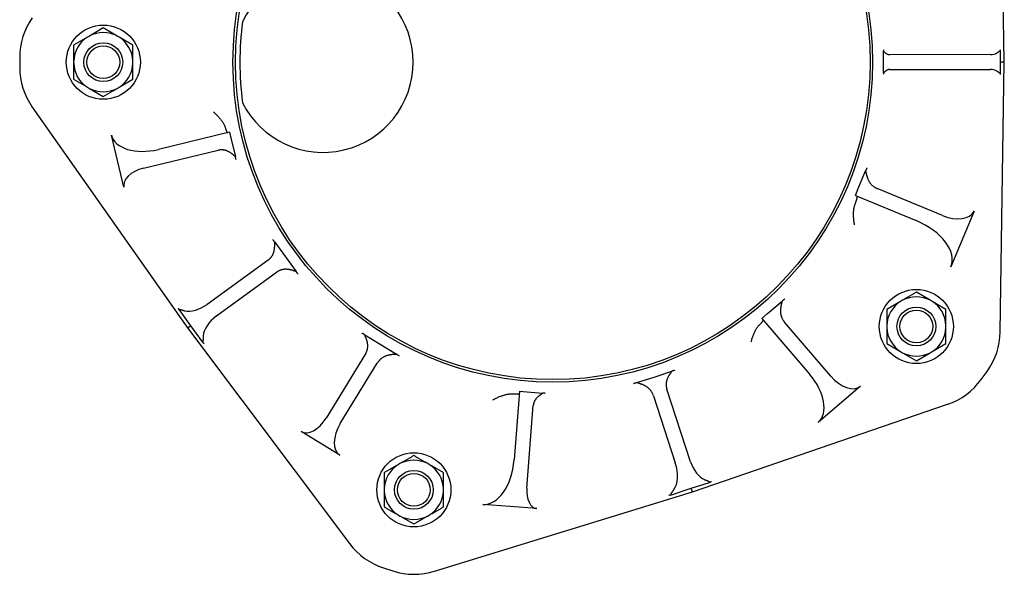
# Model space of a CAD drawing. Header units: millimetres. Extents: x -20 to 4412, y 58 to 1156.
# Tile 1 of 7: x -20 to 379, y 272 to 497. Entities that reach past the tile are written whole.
import ezdxf

# ---------------------------------------------------------------- set-up
doc = ezdxf.new("R2010")
doc.units = ezdxf.units.MM
doc.layers.add('DETAIL', color=2, linetype='Continuous')

msp = doc.modelspace()

# ---------------------------------------------------------------- linework, layer by layer
at = {"layer": 'DETAIL'}
for p, q in [((378.88, 479.62), (377.14, 588.85)), ((14.03, 493.41), (8.41, 490.16)), ((19.64, 490.16), (14.03, 493.41)), ((7.65, 489.73), (2.03, 486.48)), ((2.03, 486.48), (2.03, 480)), ((8.41, 490.16), (7.65, 489.73)), ((20.4, 489.73), (19.64, 490.16)), ((26.02, 486.48), (20.4, 489.73)), ((26.02, 480), (26.02, 486.48)), ((329.9, 479.6), (329.9, 484.1)), ((373.3, 482.62), (332.57, 482.6)), ((332.57, 482.6), (332.57, 482.6)), ((377.4, 479.62), (377.4, 484.22)), ((-19.82, 481.48), (-19.82, 477.48)), ((2.03, 480), (2.03, 479.12)), ((2.03, 479.12), (2.03, 472.63)), ((26.02, 479.12), (26.02, 480)), ((26.02, 472.63), (26.02, 479.12)), ((329.9, 475.11), (329.9, 479.6)), ((377.21, 370.39), (378.88, 479.62)), ((377.4, 475.02), (377.4, 479.62)), ((378.88, 479.62), (377.4, 479.62)), ((332.57, 476.6), (373.3, 476.62)), ((332.57, 476.6), (332.57, 476.6)), ((2.03, 472.63), (7.65, 469.39)), ((20.4, 469.39), (26.02, 472.63)), ((7.65, 469.39), (8.41, 468.95)), ((8.41, 468.95), (14.03, 465.71)), ((14.03, 465.71), (19.64, 468.95)), ((19.64, 468.95), (20.4, 469.39)), ((-14.72, 461.38), (48.14, 372.03)), ((65.16, 451.18), (36.34, 444.24)), ((65.16, 451.18), (65.86, 448.26)), ((22.37, 428.98), (17.3, 450.06)), ((65.86, 448.26), (67.53, 441.33)), ((30.28, 436.62), (60.53, 443.89)), ((319.73, 428.37), (322.7, 435.55)), ((318.58, 425.6), (319.73, 428.37)), ((353.89, 417.48), (327.45, 428.42)), ((318.58, 425.6), (343.15, 415.43)), ((366.61, 419.27), (357.27, 396.71)), ((83.47, 406.71), (87.75, 400.83)), ((80.8, 399.49), (56.09, 381.52)), ((87.75, 400.83), (92.11, 394.83)), ((59.9, 376.88), (84.16, 394.51)), ((283.01, 377.79), (288.88, 382.81)), ((337.65, 383.19), (336.89, 382.75)), ((343.27, 386.43), (337.65, 383.19)), ((348.89, 383.19), (343.27, 386.43)), ((349.65, 382.75), (348.89, 383.19)), ((44.7, 379.27), (49.33, 372.9)), ((336.89, 382.75), (331.27, 379.51)), ((331.27, 379.51), (331.27, 373.02)), ((355.26, 379.51), (349.65, 382.75)), ((355.26, 373.02), (355.26, 379.51)), ((280.73, 375.84), (283.01, 377.79)), ((280.73, 375.84), (300.1, 353.17)), ((48.14, 372.03), (49.33, 372.9)), ((48.14, 372.03), (113.75, 284.68)), ((49.33, 372.9), (54.07, 366.38)), ((308.58, 352.49), (289.87, 374.38)), ((331.27, 373.02), (331.27, 372.14)), ((331.27, 372.14), (331.27, 365.66)), ((355.26, 372.14), (355.26, 373.02)), ((355.26, 365.66), (355.26, 372.14)), ((119.92, 369.18), (126.12, 365.39)), ((126.12, 365.39), (132.74, 361.33)), ((331.27, 365.66), (336.89, 362.41)), ((349.65, 362.41), (355.26, 365.66)), ((120.21, 361.49), (104.26, 335.43)), ((336.89, 362.41), (337.65, 361.97)), ((337.65, 361.97), (343.27, 358.73)), ((343.27, 358.73), (348.89, 361.97)), ((348.89, 361.97), (349.65, 362.41)), ((110, 333.32), (124.97, 357.76)), ((230.06, 349.85), (237.44, 352.25)), ((237.44, 352.25), (244.26, 354.47)), ((369.52, 351.13), (371.87, 354.36)), ((251.8, 317.8), (242.24, 347.21)), ((320.59, 348.36), (303.53, 333.77)), ((182.58, 346.33), (180.41, 318.63)), ((182.58, 346.33), (185.57, 346.09)), ((185.57, 346.09), (192.04, 345.59)), ((236.79, 344.56), (245.65, 317.33)), ((185.53, 307.13), (188.15, 340.55)), ((252.59, 305.68), (355.94, 341.09)), ((109.78, 320.52), (94.19, 330.07)), ((134.17, 317.07), (133.41, 316.63)), ((146.16, 316.63), (145.4, 317.07)), ((127.79, 313.39), (127.79, 306.9)), ((151.78, 306.9), (151.78, 313.39)), ((244.05, 304.45), (252.14, 307.08)), ((252.14, 307.08), (259.51, 309.48)), ((252.59, 305.68), (252.14, 307.08)), ((127.79, 306.9), (127.79, 306.03)), ((127.79, 306.03), (127.79, 299.54)), ((148.19, 273.5), (252.59, 305.68)), ((151.78, 306.03), (151.78, 306.9)), ((151.78, 299.54), (151.78, 306.03)), ((189.57, 298.84), (167.76, 300.55)), ((133.41, 296.3), (134.17, 295.86)), ((145.4, 295.86), (146.16, 296.3)), ((127.5, 274.87), (131.3, 273.63))]:
    msp.add_line(p, q, dxfattribs=at)
at = {"layer": 'DETAIL', "flags": 128}
for points in [[(329.9, 484.55), (329.9, 484.53), (329.9, 484.51), (329.9, 484.49), (329.9, 484.47), (329.9, 484.45), (329.9, 484.43), (329.9, 484.41), (329.9, 484.39), (329.9, 484.38), (329.9, 484.36), (329.9, 484.34), (329.9, 484.32), (329.9, 484.3), (329.9, 484.28), (329.9, 484.26), (329.9, 484.24), (329.9, 484.22), (329.9, 484.21), (329.9, 484.19), (329.9, 484.17), (329.9, 484.15), (329.9, 484.13), (329.9, 484.11), (329.9, 484.1)], [(329.9, 484.1), (329.97, 484.02), (330.04, 483.94), (330.12, 483.86), (330.2, 483.78), (330.28, 483.7), (330.37, 483.62), (330.46, 483.54), (330.55, 483.46), (330.66, 483.38), (330.76, 483.3), (330.87, 483.22), (330.98, 483.14), (331.1, 483.06), (331.22, 482.99), (331.35, 482.93), (331.48, 482.86), (331.61, 482.81), (331.74, 482.75), (331.88, 482.71), (332.02, 482.67), (332.15, 482.64), (332.29, 482.62), (332.43, 482.61), (332.57, 482.6)], [(375.8, 483.27), (375.89, 483.33), (375.99, 483.39), (376.08, 483.46), (376.17, 483.52), (376.26, 483.58), (376.34, 483.65), (376.42, 483.71), (376.5, 483.76), (376.58, 483.82), (376.65, 483.87), (376.72, 483.92), (376.78, 483.97), (376.84, 484.01), (376.9, 484.05), (376.96, 484.09), (377.01, 484.12), (377.06, 484.15), (377.11, 484.17), (377.16, 484.19), (377.21, 484.21), (377.26, 484.22), (377.3, 484.22), (377.35, 484.22), (377.4, 484.22)], [(377.4, 484.22), (377.39, 484.24), (377.39, 484.25), (377.38, 484.27), (377.38, 484.28), (377.37, 484.3), (377.37, 484.31), (377.36, 484.33), (377.36, 484.35), (377.35, 484.36), (377.35, 484.38), (377.35, 484.39), (377.34, 484.41), (377.34, 484.43), (377.34, 484.44), (377.33, 484.46), (377.33, 484.47), (377.33, 484.49), (377.33, 484.51), (377.33, 484.52), (377.32, 484.54), (377.32, 484.56), (377.32, 484.57), (377.32, 484.59), (377.32, 484.6)], [(332.57, 476.6), (332.45, 476.6), (332.32, 476.59), (332.18, 476.57), (332.05, 476.54), (331.9, 476.51), (331.76, 476.46), (331.61, 476.4), (331.46, 476.34), (331.32, 476.27), (331.18, 476.19), (331.05, 476.11), (330.93, 476.03), (330.81, 475.94), (330.7, 475.86), (330.59, 475.78), (330.5, 475.7), (330.41, 475.62), (330.32, 475.55), (330.24, 475.47), (330.17, 475.39), (330.09, 475.32), (330.03, 475.25), (329.96, 475.18), (329.9, 475.11)], [(329.9, 475.11), (329.9, 475.09), (329.9, 475.08), (329.9, 475.06), (329.9, 475.04), (329.9, 475.02), (329.9, 475), (329.9, 474.98), (329.9, 474.96), (329.9, 474.95), (329.9, 474.93), (329.9, 474.91), (329.9, 474.89), (329.91, 474.87), (329.91, 474.85), (329.91, 474.83), (329.91, 474.81), (329.91, 474.79), (329.91, 474.77), (329.91, 474.76), (329.91, 474.74), (329.91, 474.72), (329.91, 474.7), (329.91, 474.68), (329.91, 474.66)], [(377.4, 475.02), (377.35, 475.02), (377.3, 475.02), (377.25, 475.03), (377.2, 475.04), (377.15, 475.05), (377.1, 475.07), (377.05, 475.1), (377, 475.13), (376.94, 475.16), (376.89, 475.2), (376.83, 475.24), (376.76, 475.28), (376.7, 475.33), (376.63, 475.38), (376.56, 475.43), (376.49, 475.49), (376.41, 475.55), (376.33, 475.61), (376.25, 475.67), (376.16, 475.73), (376.08, 475.79), (375.99, 475.85), (375.89, 475.91), (375.8, 475.97)], [(377.32, 474.64), (377.32, 474.65), (377.33, 474.67), (377.33, 474.69), (377.33, 474.7), (377.33, 474.72), (377.33, 474.73), (377.33, 474.75), (377.33, 474.77), (377.34, 474.78), (377.34, 474.8), (377.34, 474.82), (377.35, 474.83), (377.35, 474.85), (377.35, 474.86), (377.36, 474.88), (377.36, 474.89), (377.37, 474.91), (377.37, 474.93), (377.37, 474.94), (377.38, 474.96), (377.38, 474.97), (377.39, 474.99), (377.4, 475), (377.4, 475.02)], [(58.66, 459.44), (58.95, 459.17), (59.23, 458.91), (59.51, 458.65), (59.77, 458.38), (60.04, 458.12), (60.29, 457.85), (60.54, 457.59), (60.78, 457.32), (61.01, 457.06), (61.24, 456.79), (61.45, 456.53), (61.66, 456.27), (61.86, 456.01), (62.05, 455.75), (62.23, 455.5), (62.39, 455.24), (62.55, 454.99), (62.7, 454.73), (62.84, 454.48), (62.97, 454.24), (63.08, 453.99), (63.18, 453.75), (63.27, 453.51), (63.34, 453.28)], [(63.34, 453.28), (63.4, 453.08), (63.46, 452.89), (63.51, 452.71), (63.57, 452.54), (63.62, 452.38), (63.67, 452.23), (63.72, 452.09), (63.77, 451.95), (63.82, 451.83), (63.86, 451.71), (63.91, 451.6), (63.95, 451.5), (63.99, 451.41), (64.03, 451.33), (64.07, 451.26), (64.1, 451.2), (64.14, 451.14), (64.17, 451.09), (64.2, 451.05), (64.23, 451.02), (64.26, 451), (64.28, 450.98), (64.3, 450.97), (64.33, 450.98)], [(64.26, 443.58), (64.11, 443.64), (63.96, 443.7), (63.8, 443.75), (63.65, 443.8), (63.49, 443.85), (63.34, 443.89), (63.18, 443.92), (63.03, 443.96), (62.87, 443.98), (62.71, 444.01), (62.56, 444.02), (62.4, 444.04), (62.24, 444.05), (62.08, 444.06), (61.93, 444.06), (61.77, 444.06), (61.61, 444.05), (61.46, 444.04), (61.3, 444.02), (61.14, 444.01), (60.99, 443.98), (60.84, 443.96), (60.68, 443.93), (60.53, 443.89)], [(67.53, 441.33), (67.44, 441.41), (67.35, 441.48), (67.25, 441.57), (67.15, 441.65), (67.04, 441.74), (66.93, 441.83), (66.82, 441.92), (66.7, 442.02), (66.58, 442.12), (66.46, 442.22), (66.33, 442.31), (66.2, 442.41), (66.07, 442.51), (65.93, 442.61), (65.79, 442.71), (65.64, 442.81), (65.49, 442.91), (65.34, 443.01), (65.17, 443.11), (65, 443.21), (64.83, 443.31), (64.64, 443.4), (64.45, 443.49), (64.26, 443.58)], [(67.79, 440.18), (67.78, 440.22), (67.78, 440.26), (67.77, 440.3), (67.76, 440.33), (67.75, 440.37), (67.74, 440.42), (67.73, 440.46), (67.72, 440.5), (67.71, 440.55), (67.7, 440.59), (67.69, 440.64), (67.68, 440.68), (67.67, 440.73), (67.65, 440.78), (67.64, 440.83), (67.63, 440.88), (67.62, 440.94), (67.61, 440.99), (67.59, 441.04), (67.58, 441.1), (67.57, 441.16), (67.56, 441.21), (67.54, 441.27), (67.53, 441.33)], [(323.24, 436.82), (323.23, 436.78), (323.21, 436.74), (323.19, 436.7), (323.18, 436.66), (323.16, 436.62), (323.14, 436.57), (323.12, 436.53), (323.1, 436.48), (323.08, 436.43), (323.06, 436.38), (323.04, 436.33), (323.01, 436.28), (322.99, 436.23), (322.97, 436.17), (322.94, 436.12), (322.92, 436.06), (322.89, 436), (322.87, 435.94), (322.84, 435.88), (322.81, 435.82), (322.79, 435.75), (322.76, 435.69), (322.73, 435.62), (322.7, 435.55)], [(322.7, 435.55), (322.73, 435.43), (322.76, 435.31), (322.79, 435.18), (322.82, 435.05), (322.86, 434.91), (322.89, 434.76), (322.92, 434.61), (322.96, 434.46), (323, 434.3), (323.04, 434.14), (323.08, 433.98), (323.13, 433.81), (323.18, 433.64), (323.23, 433.47), (323.28, 433.29), (323.34, 433.12), (323.4, 432.94), (323.46, 432.76), (323.53, 432.58), (323.6, 432.4), (323.67, 432.21), (323.76, 432.02), (323.85, 431.83), (323.95, 431.63)], [(323.95, 431.63), (324.05, 431.45), (324.15, 431.27), (324.26, 431.09), (324.37, 430.92), (324.49, 430.75), (324.61, 430.59), (324.74, 430.43), (324.87, 430.27), (325.01, 430.12), (325.15, 429.97), (325.29, 429.83), (325.44, 429.69), (325.59, 429.56), (325.74, 429.43), (325.9, 429.31), (326.06, 429.19), (326.23, 429.08), (326.4, 428.97), (326.57, 428.86), (326.74, 428.76), (326.91, 428.67), (327.09, 428.58), (327.27, 428.5), (327.45, 428.42)], [(318.42, 421.98), (318.52, 422.24), (318.62, 422.5), (318.7, 422.74), (318.78, 422.98), (318.86, 423.2), (318.93, 423.41), (318.99, 423.61), (319.05, 423.79), (319.1, 423.97), (319.15, 424.14), (319.19, 424.29), (319.22, 424.43), (319.25, 424.56), (319.28, 424.69), (319.3, 424.8), (319.31, 424.9), (319.32, 424.99), (319.33, 425.07), (319.33, 425.13), (319.32, 425.19), (319.31, 425.24), (319.3, 425.27), (319.28, 425.3), (319.26, 425.32)], [(318.22, 413.66), (318.16, 414.07), (318.1, 414.48), (318.05, 414.89), (318, 415.3), (317.96, 415.7), (317.92, 416.09), (317.89, 416.48), (317.87, 416.87), (317.85, 417.25), (317.84, 417.63), (317.84, 418), (317.84, 418.36), (317.85, 418.72), (317.87, 419.06), (317.89, 419.4), (317.92, 419.73), (317.96, 420.04), (318, 420.35), (318.06, 420.65), (318.11, 420.93), (318.18, 421.21), (318.25, 421.48), (318.33, 421.73), (318.42, 421.98)], [(83.47, 406.71), (83.43, 406.77), (83.39, 406.82), (83.35, 406.87), (83.32, 406.92), (83.28, 406.97), (83.24, 407.02), (83.21, 407.07), (83.17, 407.11), (83.14, 407.16), (83.11, 407.2), (83.07, 407.25), (83.04, 407.29), (83.01, 407.33), (82.98, 407.37), (82.96, 407.41), (82.93, 407.44), (82.9, 407.48), (82.88, 407.51), (82.85, 407.54), (82.83, 407.58), (82.81, 407.61), (82.78, 407.64), (82.76, 407.66), (82.74, 407.69)], [(83.09, 402.72), (83.15, 402.94), (83.2, 403.14), (83.24, 403.35), (83.28, 403.54), (83.31, 403.73), (83.34, 403.92), (83.37, 404.1), (83.39, 404.28), (83.41, 404.46), (83.42, 404.63), (83.43, 404.81), (83.44, 404.98), (83.45, 405.14), (83.46, 405.31), (83.46, 405.47), (83.46, 405.62), (83.47, 405.77), (83.47, 405.92), (83.47, 406.07), (83.47, 406.21), (83.47, 406.34), (83.47, 406.47), (83.47, 406.59), (83.47, 406.71)], [(80.8, 399.49), (80.93, 399.59), (81.06, 399.69), (81.19, 399.79), (81.31, 399.9), (81.44, 400.02), (81.55, 400.13), (81.67, 400.25), (81.78, 400.38), (81.89, 400.5), (82, 400.63), (82.1, 400.76), (82.2, 400.9), (82.3, 401.04), (82.39, 401.18), (82.48, 401.32), (82.56, 401.47), (82.64, 401.61), (82.72, 401.77), (82.79, 401.92), (82.86, 402.08), (82.92, 402.24), (82.98, 402.4), (83.04, 402.56), (83.09, 402.72)], [(88.17, 395.73), (87.99, 395.74), (87.81, 395.74), (87.63, 395.73), (87.45, 395.72), (87.27, 395.71), (87.09, 395.68), (86.91, 395.66), (86.73, 395.63), (86.56, 395.59), (86.38, 395.55), (86.21, 395.51), (86.04, 395.45), (85.87, 395.4), (85.71, 395.34), (85.54, 395.28), (85.38, 395.21), (85.22, 395.14), (85.06, 395.06), (84.9, 394.98), (84.75, 394.89), (84.6, 394.8), (84.45, 394.71), (84.31, 394.61), (84.16, 394.51)], [(92.11, 394.83), (92, 394.87), (91.88, 394.91), (91.75, 394.95), (91.62, 394.99), (91.49, 395.03), (91.35, 395.08), (91.2, 395.12), (91.05, 395.17), (90.9, 395.22), (90.75, 395.26), (90.59, 395.31), (90.42, 395.35), (90.25, 395.4), (90.08, 395.44), (89.91, 395.48), (89.73, 395.52), (89.55, 395.56), (89.37, 395.6), (89.18, 395.63), (88.99, 395.66), (88.8, 395.68), (88.6, 395.7), (88.39, 395.72), (88.17, 395.73)], [(92.84, 393.8), (92.82, 393.83), (92.8, 393.86), (92.77, 393.9), (92.75, 393.93), (92.72, 393.97), (92.7, 394.01), (92.67, 394.04), (92.64, 394.08), (92.61, 394.12), (92.58, 394.16), (92.55, 394.21), (92.52, 394.25), (92.49, 394.29), (92.46, 394.34), (92.43, 394.38), (92.4, 394.43), (92.36, 394.48), (92.33, 394.52), (92.29, 394.57), (92.26, 394.62), (92.22, 394.67), (92.19, 394.73), (92.15, 394.78), (92.11, 394.83)], [(288.88, 382.81), (288.85, 382.69), (288.82, 382.57), (288.79, 382.44), (288.76, 382.3), (288.72, 382.16), (288.69, 382.01), (288.65, 381.87), (288.62, 381.71), (288.58, 381.56), (288.54, 381.39), (288.51, 381.23), (288.47, 381.06), (288.44, 380.89), (288.4, 380.71), (288.37, 380.53), (288.34, 380.35), (288.32, 380.16), (288.29, 379.98), (288.27, 379.79), (288.25, 379.59), (288.24, 379.4), (288.23, 379.19), (288.22, 378.98), (288.22, 378.76)], [(289.93, 383.68), (289.89, 383.66), (289.86, 383.63), (289.83, 383.6), (289.79, 383.57), (289.76, 383.54), (289.72, 383.51), (289.68, 383.48), (289.64, 383.44), (289.6, 383.41), (289.56, 383.38), (289.52, 383.34), (289.48, 383.31), (289.43, 383.27), (289.39, 383.23), (289.34, 383.19), (289.3, 383.15), (289.25, 383.11), (289.2, 383.07), (289.15, 383.03), (289.1, 382.99), (289.04, 382.94), (288.99, 382.9), (288.94, 382.85), (288.88, 382.81)], [(44.3, 380.05), (44.32, 380.02), (44.34, 379.99), (44.36, 379.96), (44.38, 379.93), (44.4, 379.9), (44.42, 379.87), (44.44, 379.83), (44.46, 379.8), (44.47, 379.77), (44.49, 379.74), (44.51, 379.71), (44.52, 379.68), (44.54, 379.64), (44.56, 379.61), (44.57, 379.58), (44.59, 379.54), (44.6, 379.51), (44.62, 379.48), (44.63, 379.44), (44.64, 379.41), (44.66, 379.38), (44.67, 379.34), (44.68, 379.31), (44.7, 379.27)], [(44.7, 379.27), (44.73, 379.31), (44.77, 379.35), (44.82, 379.37), (44.87, 379.4), (44.93, 379.41), (44.98, 379.42), (45.05, 379.42), (45.12, 379.42), (45.19, 379.42), (45.27, 379.41), (45.35, 379.4), (45.44, 379.38), (45.54, 379.36), (45.64, 379.33), (45.75, 379.31), (45.87, 379.28), (45.99, 379.24), (46.12, 379.21), (46.25, 379.17), (46.38, 379.13), (46.52, 379.09), (46.67, 379.05), (46.82, 379.01), (46.97, 378.97)], [(279.72, 373.3), (279.87, 373.44), (280.01, 373.57), (280.14, 373.7), (280.26, 373.82), (280.38, 373.94), (280.49, 374.05), (280.59, 374.16), (280.69, 374.26), (280.77, 374.36), (280.86, 374.45), (280.93, 374.53), (281, 374.61), (281.06, 374.69), (281.11, 374.76), (281.16, 374.83), (281.2, 374.89), (281.23, 374.94), (281.26, 374.99), (281.28, 375.04), (281.3, 375.07), (281.3, 375.11), (281.31, 375.14), (281.3, 375.16), (281.29, 375.18)], [(288.22, 378.76), (288.23, 378.55), (288.24, 378.35), (288.25, 378.15), (288.28, 377.94), (288.31, 377.74), (288.34, 377.54), (288.38, 377.35), (288.43, 377.15), (288.48, 376.96), (288.54, 376.77), (288.6, 376.58), (288.67, 376.39), (288.74, 376.21), (288.82, 376.03), (288.91, 375.85), (288.99, 375.67), (289.09, 375.5), (289.19, 375.33), (289.29, 375.16), (289.4, 375), (289.51, 374.84), (289.62, 374.68), (289.74, 374.53), (289.87, 374.38)], [(276.39, 366.35), (276.49, 366.73), (276.6, 367.09), (276.71, 367.46), (276.82, 367.82), (276.94, 368.17), (277.06, 368.52), (277.18, 368.86), (277.3, 369.19), (277.43, 369.52), (277.56, 369.84), (277.7, 370.15), (277.84, 370.45), (277.98, 370.74), (278.12, 371.03), (278.26, 371.3), (278.41, 371.57), (278.57, 371.82), (278.72, 372.07), (278.88, 372.31), (279.04, 372.53), (279.21, 372.74), (279.37, 372.94), (279.55, 373.13), (279.72, 373.3)], [(54.48, 368.65), (54.47, 368.49), (54.46, 368.34), (54.46, 368.19), (54.45, 368.04), (54.45, 367.9), (54.45, 367.77), (54.44, 367.63), (54.44, 367.51), (54.43, 367.39), (54.43, 367.28), (54.42, 367.17), (54.41, 367.07), (54.4, 366.97), (54.38, 366.88), (54.37, 366.8), (54.35, 366.73), (54.33, 366.66), (54.3, 366.6), (54.28, 366.55), (54.25, 366.5), (54.21, 366.46), (54.17, 366.43), (54.12, 366.4), (54.07, 366.38)], [(119.92, 369.18), (119.86, 369.22), (119.8, 369.25), (119.75, 369.29), (119.69, 369.32), (119.64, 369.35), (119.59, 369.38), (119.53, 369.41), (119.49, 369.44), (119.44, 369.47), (119.39, 369.5), (119.34, 369.52), (119.3, 369.55), (119.26, 369.58), (119.21, 369.6), (119.17, 369.63), (119.13, 369.65), (119.1, 369.67), (119.06, 369.69), (119.03, 369.72), (118.99, 369.74), (118.96, 369.76), (118.93, 369.78), (118.9, 369.79), (118.87, 369.81)], [(121.09, 365.35), (121.06, 365.57), (121.03, 365.78), (120.99, 365.99), (120.95, 366.18), (120.91, 366.37), (120.87, 366.55), (120.82, 366.73), (120.77, 366.9), (120.72, 367.08), (120.66, 367.24), (120.61, 367.41), (120.55, 367.57), (120.5, 367.73), (120.44, 367.88), (120.38, 368.03), (120.33, 368.17), (120.27, 368.32), (120.21, 368.45), (120.16, 368.59), (120.11, 368.72), (120.06, 368.84), (120.01, 368.96), (119.96, 369.07), (119.92, 369.18)], [(54.07, 366.38), (54.11, 366.35), (54.14, 366.32), (54.17, 366.3), (54.2, 366.27), (54.23, 366.24), (54.26, 366.22), (54.29, 366.19), (54.32, 366.16), (54.35, 366.14), (54.38, 366.11), (54.41, 366.09), (54.43, 366.06), (54.46, 366.03), (54.48, 366.01), (54.51, 365.98), (54.53, 365.95), (54.56, 365.93), (54.58, 365.9), (54.6, 365.87), (54.62, 365.85), (54.65, 365.82), (54.67, 365.79), (54.69, 365.77), (54.71, 365.74)], [(120.21, 361.49), (120.3, 361.63), (120.38, 361.77), (120.46, 361.92), (120.53, 362.07), (120.6, 362.22), (120.66, 362.37), (120.72, 362.53), (120.78, 362.68), (120.83, 362.84), (120.88, 363), (120.93, 363.16), (120.97, 363.32), (121, 363.49), (121.03, 363.65), (121.06, 363.82), (121.08, 363.99), (121.1, 364.16), (121.11, 364.33), (121.12, 364.5), (121.12, 364.67), (121.12, 364.84), (121.12, 365.01), (121.1, 365.18), (121.09, 365.35)], [(128.67, 360.71), (128.48, 360.65), (128.28, 360.57), (128.09, 360.49), (127.91, 360.41), (127.72, 360.32), (127.54, 360.22), (127.36, 360.12), (127.19, 360.02), (127.02, 359.91), (126.86, 359.79), (126.69, 359.67), (126.54, 359.55), (126.38, 359.42), (126.23, 359.29), (126.09, 359.15), (125.94, 359.01), (125.81, 358.87), (125.67, 358.72), (125.54, 358.57), (125.42, 358.41), (125.3, 358.26), (125.19, 358.1), (125.08, 357.93), (124.97, 357.76)], [(132.74, 361.33), (132.62, 361.32), (132.49, 361.31), (132.36, 361.3), (132.22, 361.29), (132.07, 361.28), (131.92, 361.27), (131.77, 361.26), (131.61, 361.25), (131.45, 361.23), (131.29, 361.22), (131.12, 361.2), (130.95, 361.18), (130.77, 361.16), (130.6, 361.14), (130.41, 361.12), (130.23, 361.09), (130.05, 361.06), (129.86, 361.02), (129.67, 360.98), (129.48, 360.94), (129.29, 360.89), (129.09, 360.84), (128.88, 360.78), (128.67, 360.71)], [(133.9, 360.6), (133.87, 360.63), (133.83, 360.65), (133.79, 360.67), (133.75, 360.69), (133.71, 360.72), (133.67, 360.75), (133.63, 360.77), (133.59, 360.8), (133.54, 360.83), (133.5, 360.85), (133.45, 360.88), (133.4, 360.91), (133.35, 360.94), (133.3, 360.98), (133.25, 361.01), (133.2, 361.04), (133.15, 361.08), (133.09, 361.11), (133.03, 361.15), (132.98, 361.18), (132.92, 361.22), (132.86, 361.26), (132.8, 361.3), (132.74, 361.33)], [(242.26, 351.03), (242.21, 350.87), (242.16, 350.71), (242.12, 350.55), (242.08, 350.39), (242.05, 350.23), (242.02, 350.07), (241.99, 349.91), (241.97, 349.74), (241.96, 349.58), (241.95, 349.42), (241.94, 349.26), (241.94, 349.1), (241.94, 348.94), (241.95, 348.78), (241.96, 348.62), (241.97, 348.46), (241.99, 348.3), (242.01, 348.14), (242.04, 347.98), (242.07, 347.83), (242.11, 347.67), (242.14, 347.52), (242.19, 347.36), (242.24, 347.21)], [(244.26, 354.47), (244.19, 354.37), (244.12, 354.27), (244.05, 354.17), (243.97, 354.06), (243.89, 353.95), (243.81, 353.83), (243.72, 353.71), (243.64, 353.58), (243.55, 353.46), (243.46, 353.32), (243.37, 353.19), (243.28, 353.05), (243.19, 352.91), (243.1, 352.76), (243.01, 352.61), (242.92, 352.46), (242.83, 352.3), (242.75, 352.14), (242.66, 351.97), (242.58, 351.79), (242.49, 351.61), (242.41, 351.42), (242.34, 351.23), (242.26, 351.03)], [(245.4, 354.83), (245.36, 354.81), (245.33, 354.8), (245.29, 354.79), (245.25, 354.78), (245.21, 354.76), (245.17, 354.75), (245.13, 354.74), (245.08, 354.72), (245.04, 354.71), (244.99, 354.7), (244.95, 354.68), (244.9, 354.67), (244.85, 354.65), (244.8, 354.64), (244.75, 354.62), (244.7, 354.61), (244.65, 354.59), (244.6, 354.57), (244.55, 354.56), (244.49, 354.54), (244.43, 354.52), (244.38, 354.51), (244.32, 354.49), (244.26, 354.47)], [(230.06, 349.85), (229.99, 349.83), (229.92, 349.8), (229.86, 349.78), (229.79, 349.76), (229.73, 349.74), (229.66, 349.71), (229.6, 349.69), (229.54, 349.67), (229.48, 349.65), (229.42, 349.63), (229.37, 349.61), (229.31, 349.59), (229.26, 349.58), (229.21, 349.56), (229.15, 349.54), (229.1, 349.52), (229.06, 349.51), (229.01, 349.49), (228.96, 349.48), (228.92, 349.46), (228.87, 349.45), (228.83, 349.43), (228.79, 349.42), (228.75, 349.41)], [(233.87, 348.3), (233.67, 348.41), (233.49, 348.52), (233.3, 348.62), (233.12, 348.71), (232.95, 348.8), (232.77, 348.88), (232.6, 348.95), (232.43, 349.03), (232.25, 349.1), (232.09, 349.16), (231.92, 349.23), (231.75, 349.29), (231.59, 349.35), (231.43, 349.4), (231.27, 349.45), (231.12, 349.5), (230.97, 349.55), (230.83, 349.6), (230.68, 349.64), (230.55, 349.69), (230.42, 349.73), (230.29, 349.77), (230.17, 349.81), (230.06, 349.85)], [(236.79, 344.56), (236.72, 344.75), (236.65, 344.93), (236.58, 345.12), (236.5, 345.3), (236.42, 345.48), (236.33, 345.66), (236.23, 345.83), (236.13, 346), (236.02, 346.17), (235.91, 346.34), (235.8, 346.5), (235.68, 346.66), (235.55, 346.82), (235.42, 346.98), (235.29, 347.13), (235.15, 347.27), (235, 347.42), (234.85, 347.56), (234.7, 347.69), (234.54, 347.82), (234.38, 347.95), (234.21, 348.07), (234.04, 348.19), (233.87, 348.3)], [(171.73, 342.87), (172.09, 343.06), (172.44, 343.24), (172.8, 343.41), (173.15, 343.58), (173.5, 343.74), (173.84, 343.9), (174.19, 344.05), (174.53, 344.19), (174.87, 344.33), (175.21, 344.45), (175.54, 344.57), (175.87, 344.68), (176.19, 344.79), (176.51, 344.88), (176.83, 344.97), (177.14, 345.05), (177.45, 345.12), (177.76, 345.18), (178.05, 345.23), (178.35, 345.27), (178.64, 345.3), (178.92, 345.31), (179.19, 345.32), (179.45, 345.32)], [(179.45, 345.32), (179.71, 345.31), (179.95, 345.3), (180.18, 345.29), (180.4, 345.29), (180.61, 345.29), (180.81, 345.29), (180.99, 345.29), (181.17, 345.29), (181.33, 345.3), (181.49, 345.31), (181.63, 345.31), (181.76, 345.32), (181.88, 345.34), (181.99, 345.35), (182.09, 345.36), (182.18, 345.38), (182.26, 345.4), (182.32, 345.41), (182.38, 345.43), (182.43, 345.45), (182.47, 345.48), (182.49, 345.5), (182.51, 345.52), (182.52, 345.55)], [(189.12, 343.15), (189.05, 343.05), (188.98, 342.95), (188.92, 342.85), (188.85, 342.75), (188.79, 342.65), (188.74, 342.55), (188.68, 342.44), (188.63, 342.34), (188.58, 342.23), (188.53, 342.12), (188.49, 342.01), (188.44, 341.9), (188.4, 341.79), (188.37, 341.68), (188.33, 341.57), (188.3, 341.46), (188.27, 341.35), (188.25, 341.24), (188.22, 341.12), (188.2, 341.01), (188.18, 340.89), (188.17, 340.78), (188.16, 340.66), (188.15, 340.55)], [(192.04, 345.59), (191.94, 345.52), (191.84, 345.46), (191.73, 345.39), (191.62, 345.32), (191.51, 345.24), (191.39, 345.16), (191.27, 345.08), (191.14, 345), (191.02, 344.91), (190.89, 344.82), (190.76, 344.73), (190.63, 344.63), (190.5, 344.53), (190.37, 344.42), (190.24, 344.31), (190.11, 344.2), (189.98, 344.08), (189.85, 343.96), (189.72, 343.84), (189.6, 343.71), (189.47, 343.57), (189.35, 343.44), (189.23, 343.29), (189.12, 343.15)], [(193.02, 345.5), (192.99, 345.5), (192.96, 345.5), (192.93, 345.51), (192.9, 345.51), (192.86, 345.51), (192.83, 345.52), (192.79, 345.52), (192.75, 345.52), (192.72, 345.52), (192.68, 345.53), (192.64, 345.53), (192.6, 345.54), (192.56, 345.54), (192.51, 345.54), (192.47, 345.55), (192.43, 345.55), (192.38, 345.55), (192.33, 345.56), (192.29, 345.56), (192.24, 345.57), (192.19, 345.57), (192.14, 345.58), (192.09, 345.58), (192.04, 345.59)], [(139.79, 320.31), (139.53, 320.17), (139.28, 320.02), (139.02, 319.87), (138.78, 319.73), (138.53, 319.59), (138.29, 319.45), (138.05, 319.31), (137.81, 319.17), (137.57, 319.04), (137.34, 318.9), (137.11, 318.77), (136.88, 318.63), (136.65, 318.5), (136.42, 318.37), (136.19, 318.24), (135.96, 318.11), (135.74, 317.98), (135.51, 317.85), (135.29, 317.72), (135.07, 317.59), (134.84, 317.46), (134.62, 317.33), (134.39, 317.2), (134.17, 317.07)], [(145.4, 317.07), (145.18, 317.2), (144.96, 317.33), (144.73, 317.46), (144.51, 317.59), (144.28, 317.72), (144.06, 317.85), (143.83, 317.98), (143.61, 318.11), (143.38, 318.24), (143.15, 318.37), (142.93, 318.5), (142.7, 318.63), (142.47, 318.77), (142.23, 318.9), (142, 319.04), (141.76, 319.17), (141.53, 319.31), (141.28, 319.45), (141.04, 319.59), (140.8, 319.73), (140.55, 319.87), (140.3, 320.02), (140.04, 320.17), (139.79, 320.31)], [(133.41, 316.63), (133.18, 316.5), (132.96, 316.37), (132.74, 316.24), (132.51, 316.12), (132.29, 315.99), (132.06, 315.86), (131.84, 315.73), (131.61, 315.6), (131.39, 315.47), (131.16, 315.33), (130.93, 315.2), (130.7, 315.07), (130.47, 314.94), (130.24, 314.8), (130, 314.67), (129.77, 314.53), (129.53, 314.39), (129.29, 314.25), (129.05, 314.11), (128.8, 313.97), (128.55, 313.83), (128.3, 313.68), (128.05, 313.54), (127.79, 313.39)], [(151.78, 313.39), (151.52, 313.54), (151.27, 313.68), (151.02, 313.83), (150.77, 313.97), (150.53, 314.11), (150.28, 314.25), (150.04, 314.39), (149.8, 314.53), (149.57, 314.67), (149.33, 314.8), (149.1, 314.94), (148.87, 315.07), (148.64, 315.2), (148.41, 315.33), (148.19, 315.47), (147.96, 315.6), (147.73, 315.73), (147.51, 315.86), (147.28, 315.99), (147.06, 316.12), (146.84, 316.24), (146.61, 316.37), (146.39, 316.5), (146.16, 316.63)], [(257.51, 310.57), (257.66, 310.52), (257.8, 310.46), (257.94, 310.41), (258.07, 310.36), (258.2, 310.31), (258.33, 310.27), (258.45, 310.22), (258.56, 310.18), (258.67, 310.14), (258.78, 310.09), (258.87, 310.05), (258.97, 310.01), (259.05, 309.97), (259.13, 309.93), (259.2, 309.89), (259.26, 309.85), (259.32, 309.81), (259.37, 309.77), (259.41, 309.73), (259.45, 309.68), (259.47, 309.64), (259.49, 309.59), (259.51, 309.54), (259.51, 309.48)], [(259.51, 309.48), (259.55, 309.5), (259.58, 309.53), (259.61, 309.55), (259.65, 309.57), (259.68, 309.59), (259.71, 309.61), (259.74, 309.63), (259.78, 309.65), (259.81, 309.66), (259.84, 309.68), (259.87, 309.7), (259.91, 309.71), (259.94, 309.73), (259.97, 309.74), (260, 309.76), (260.03, 309.77), (260.06, 309.79), (260.09, 309.8), (260.12, 309.81), (260.15, 309.83), (260.19, 309.84), (260.22, 309.85), (260.25, 309.86), (260.28, 309.87)], [(243.1, 304.3), (243.13, 304.31), (243.17, 304.32), (243.21, 304.33), (243.25, 304.34), (243.29, 304.35), (243.33, 304.36), (243.37, 304.37), (243.41, 304.38), (243.45, 304.38), (243.49, 304.39), (243.53, 304.4), (243.56, 304.4), (243.6, 304.41), (243.64, 304.42), (243.68, 304.42), (243.72, 304.43), (243.76, 304.43), (243.8, 304.43), (243.84, 304.44), (243.88, 304.44), (243.92, 304.44), (243.96, 304.45), (244, 304.45), (244.05, 304.45)], [(244.05, 304.45), (244.02, 304.5), (244, 304.55), (243.98, 304.6), (243.98, 304.66), (243.98, 304.72), (243.99, 304.78), (244.01, 304.84), (244.03, 304.91), (244.06, 304.97), (244.09, 305.05), (244.14, 305.13), (244.18, 305.21), (244.24, 305.3), (244.29, 305.39), (244.36, 305.48), (244.43, 305.58), (244.5, 305.69), (244.58, 305.8), (244.66, 305.92), (244.74, 306.03), (244.83, 306.16), (244.92, 306.29), (245.01, 306.42), (245.11, 306.55)], [(127.79, 299.54), (128.05, 299.39), (128.3, 299.24), (128.55, 299.1), (128.8, 298.96), (129.05, 298.81), (129.29, 298.67), (129.53, 298.54), (129.77, 298.4), (130, 298.26), (130.24, 298.13), (130.47, 297.99), (130.7, 297.86), (130.93, 297.73), (131.16, 297.59), (131.39, 297.46), (131.61, 297.33), (131.84, 297.2), (132.06, 297.07), (132.29, 296.94), (132.51, 296.81), (132.74, 296.68), (132.96, 296.56), (133.18, 296.43), (133.41, 296.3)], [(146.16, 296.3), (146.39, 296.43), (146.61, 296.56), (146.84, 296.68), (147.06, 296.81), (147.28, 296.94), (147.51, 297.07), (147.73, 297.2), (147.96, 297.33), (148.19, 297.46), (148.41, 297.59), (148.64, 297.73), (148.87, 297.86), (149.1, 297.99), (149.33, 298.13), (149.57, 298.26), (149.8, 298.4), (150.04, 298.54), (150.28, 298.67), (150.53, 298.81), (150.77, 298.96), (151.02, 299.1), (151.27, 299.24), (151.52, 299.39), (151.78, 299.54)], [(134.17, 295.86), (134.39, 295.73), (134.62, 295.6), (134.84, 295.47), (135.07, 295.34), (135.29, 295.21), (135.51, 295.08), (135.74, 294.95), (135.96, 294.82), (136.19, 294.69), (136.42, 294.56), (136.65, 294.43), (136.88, 294.3), (137.11, 294.16), (137.34, 294.03), (137.57, 293.89), (137.81, 293.76), (138.05, 293.62), (138.29, 293.48), (138.53, 293.34), (138.78, 293.2), (139.02, 293.05), (139.28, 292.91), (139.53, 292.76), (139.79, 292.61)], [(139.79, 292.61), (140.04, 292.76), (140.3, 292.91), (140.55, 293.05), (140.8, 293.2), (141.04, 293.34), (141.28, 293.48), (141.53, 293.62), (141.76, 293.76), (142, 293.89), (142.23, 294.03), (142.47, 294.16), (142.7, 294.3), (142.93, 294.43), (143.15, 294.56), (143.38, 294.69), (143.61, 294.82), (143.83, 294.95), (144.06, 295.08), (144.28, 295.21), (144.51, 295.34), (144.73, 295.47), (144.96, 295.6), (145.18, 295.73), (145.4, 295.86)]]:
    msp.add_lwpolyline(points, dxfattribs=at)
at = {"layer": 'DETAIL'}
for centre, radius in [((196.03, 479.56), 129.5), ((196.03, 479.56), 128.5), ((14.03, 479.56), 15), ((14.03, 479.56), 7.85), ((14.03, 479.56), 6.63), ((343.27, 372.58), 15), ((343.27, 372.58), 7.85), ((343.27, 372.58), 6.63), ((139.79, 306.46), 15), ((139.79, 306.46), 7.85), ((139.79, 306.46), 6.63)]:
    msp.add_circle(centre, radius, dxfattribs=at)
for centre, radius, start, end in [((103.03, 479.56), 36.5, 206.6707, 153.3293), ((8.18, 481.49), 28, 144.9138, 180.0201), ((196.03, 479.56), 126.68, 172.5692, 187.4308), ((14.03, 479.56), 12, 62.0956, 117.9044), ((14.03, 479.56), 12, 122.0956, 177.9044), ((14.03, 479.56), 12, 2.0956, 57.9044), ((14.03, 479.56), 12, 182.0956, 237.9044), ((14.03, 479.56), 12, 302.0956, 357.9044), ((8.18, 477.49), 28, 180.0201, 215.1264), ((14.03, 479.56), 12, 242.0956, 297.9044), ((343.27, 372.58), 12, 62.0956, 117.9044), ((343.27, 372.58), 12, 122.0956, 177.9044), ((343.27, 372.58), 12, 2.0956, 57.9044), ((343.27, 372.58), 12, 182.0956, 237.9044), ((343.27, 372.58), 12, 302.0956, 357.9044), ((349.22, 370.81), 28, 324.0201, 359.1264), ((343.27, 372.58), 12, 242.0956, 297.9044), ((346.87, 367.58), 28, 288.9138, 324.0201), ((139.79, 306.46), 12, 122.0956, 177.9044), ((139.79, 306.46), 12, 62.0956, 117.9044), ((139.79, 306.46), 12, 2.0956, 57.9044), ((139.79, 306.46), 12, 182.0956, 237.9044), ((139.79, 306.46), 12, 302.0956, 357.9044), ((139.79, 306.46), 12, 242.0956, 297.9044), ((136.14, 301.5), 28, 216.9138, 252.0201), ((139.94, 300.26), 28, 252.0201, 287.1264)]:
    msp.add_arc(centre, radius, start, end, dxfattribs=at)
for centre, major_axis, start_param, end_param in [((373.3, 484.62), (3.4, 0), 4.712389, 5.539662), ((373.3, 474.62), (3.4, 0), 0.743524, 1.570796), ((33.98, 454.06), (-16.67, -4.01), 0, 1.570796), ((31.58, 431.19), (-9.21, -2.21), 4.712389, 6.283185), ((356.38, 423.51), (10.23, -4.23), 4.712389, 6.283185), ((338.6, 404.43), (18.67, -7.72), 0, 1.570796), ((52.68, 386.2), (-7.95, -5.78), 0.444504, 1.570796), ((63.43, 372.02), (-8.24, -5.99), 4.712389, 5.845897), ((292.5, 346.68), (11.03, -12.91), 0, 1.570796), ((313.48, 356.68), (7.11, -8.32), 4.712389, 6.283185), ((99.32, 338.45), (-5.13, -8.38), 0, 1.570796), ((115.55, 329.93), (-5.76, -9.41), 4.712389, 6.283185), ((169.24, 319.51), (-1.49, -18.96), 0, 1.570796), ((239.45, 315.32), (3.42, -10.51), 0.421307, 1.570796), ((257.18, 319.55), (2.97, -9.12), 4.712389, 5.833638), ((190.19, 306.76), (-0.62, -7.92), 4.712389, 6.283185)]:
    msp.add_ellipse(centre, major_axis=major_axis, ratio=0.589042, start_param=start_param, end_param=end_param, dxfattribs=at)

doc.saveas('drawing.dxf')
